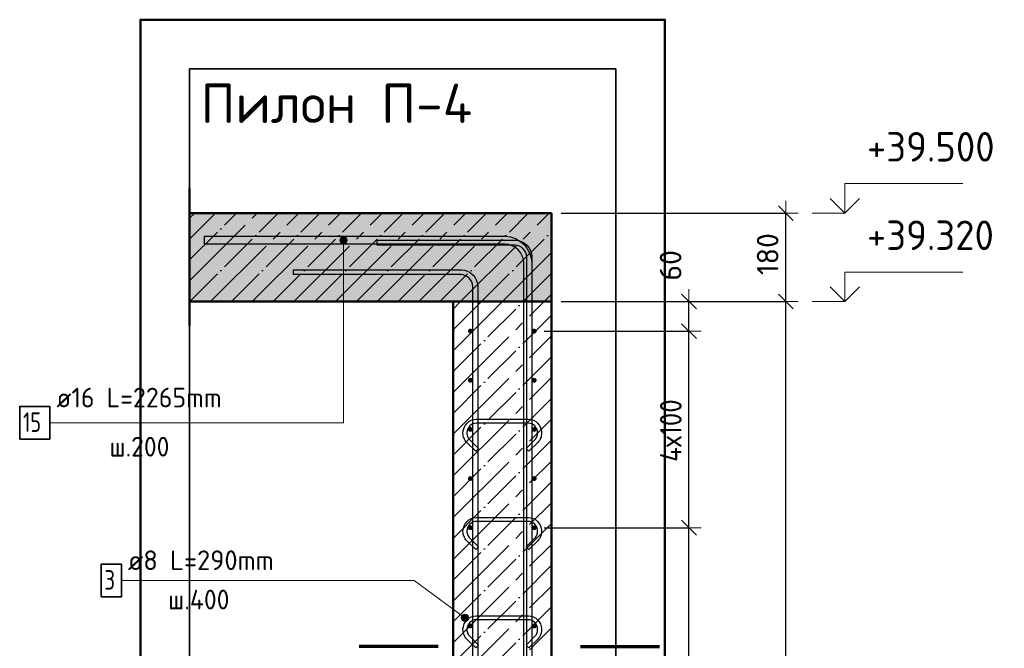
# Model space of a CAD drawing. Header units: millimetres. Extents: x -27380 to 48638, y 46540 to 72525.
# Tile 30 of 106: x -20975 to -18971, y 62765 to 64044. Entities that reach past the tile are written whole.
import ezdxf

# ---------------------------------------------------------------- set-up
doc = ezdxf.new("R2010")
doc.units = ezdxf.units.MM
doc.header["$PDMODE"] = 65
doc.linetypes.add('______11', pattern=[100, 80, -10, 0, -10])
doc.linetypes.add('______5', pattern=[220, 160, -20, 20, -20])
for name, color, linetype, lineweight in [('Standard', 7, 'Continuous', 25), ('Арм.стержн. вертикальными 1', 22, 'Continuous', 35), ('Арм.стержн.горизонт. 1', 180, 'Continuous', 35), ('Высотная отметки_ общее', 7, 'Continuous', 13), ('Размерная линия_ общее', 7, 'Continuous', 13)]:
    doc.layers.add(name, color=color, linetype=linetype, lineweight=lineweight)
doc.layers.add('Арм.стержн. вертикальными 2', color=7, linetype='Continuous', lineweight=35, true_color=0x006e00)
doc.layers.add('Арм.стержн.Стяжки', color=7, linetype='Continuous', lineweight=35, true_color=0x501e0f)
doc.styles.add('ISOCPEUR', font='ISOCPEUR')
doc.dimstyles.new('DIMSTYLE_3', dxfattribs={"dimtxt": 44, "dimasz": 50, "dimexe": 0, "dimexo": 0, "dimgap": 22, "dimtad": 2, "dimdec": 0, "dimrnd": 5, "dimzin": 12, "dimdsep": 46, "dimtxsty": 'ISOCPEUR', "dimblk1": 'ALL_ML_STRICH', "dimblk2": 'ALL_ML_STRICH', "dimsah": 1, "dimcen": 0, "dimclrd": 7, "dimclre": 256, "dimclrt": 7, "dimadec": 0, "dimazin": 0, "dimtfac": 1, "dimtdec": 0, "dimtix": 1, "dimtmove": 2, "dimatfit": 3, "dimfxl": 0, "dimtvp": 1.2, "dimtzin": 0, "dimlwd": 0, "dimlwe": -3, "dimarcsym": 0})
doc.dimstyles.new('DIMSTYLE_7', dxfattribs={"dimtxt": 44, "dimasz": 50, "dimexe": 0, "dimexo": 0, "dimgap": 22, "dimtad": 2, "dimdec": 0, "dimrnd": 5, "dimzin": 12, "dimdsep": 46, "dimtxsty": 'ISOCPEUR', "dimblk1": 'ALL_ML_STRICH', "dimblk2": 'ALL_ML_STRICH', "dimsah": 1, "dimcen": 0, "dimclrd": 7, "dimclre": 256, "dimclrt": 7, "dimadec": 0, "dimazin": 0, "dimtfac": 1, "dimtdec": 0, "dimtix": 1, "dimtmove": 2, "dimatfit": 3, "dimfxl": 0, "dimtzin": 0, "dimlwd": 0, "dimlwe": -3, "dimarcsym": 0})

# ---------------------------------------------------------------- blocks, each defined once
blk = doc.blocks.new('COMPLEX_ELEVATIONDIM_9')
at = {"layer": 'Высотная отметки_ общее', "color": 7, "linetype": 'Continuous', "lineweight": 13, "transparency": 33554687}
for p, q in [((-19295.7, 63650.7), (-19295.7, 63710.7)), ((-19295.7, 63710.7), (-19055.7, 63710.7)), ((-19295.7, 63650.7), (-19325.7, 63680.7)), ((-19295.7, 63650.7), (-19265.7, 63680.7)), ((-19295.7, 63650.7), (-19361.8, 63650.7)), ((-19295.7, 63650.7), (-19295.7, 63650.7)), ((-19295.7, 63650.7), (-19295.7, 63650.7)), ((-19295.7, 63650.7), (-19295.7, 63650.7)), ((-19295.7, 63650.7), (-19295.7, 63650.7)), ((-19295.7, 63470.7), (-19295.7, 63530.7)), ((-19295.7, 63530.7), (-19055.7, 63530.7)), ((-19295.7, 63470.7), (-19325.7, 63500.7)), ((-19295.7, 63470.7), (-19265.7, 63500.7)), ((-19295.7, 63470.7), (-19361.8, 63470.7)), ((-19295.7, 63470.7), (-19295.7, 63470.7)), ((-19295.7, 63470.7), (-19295.7, 63470.7)), ((-19295.7, 63470.7), (-19295.7, 63470.7)), ((-19295.7, 63470.7), (-19295.7, 63470.7))]:
    blk.add_line(p, q, dxfattribs=at)
at = {"layer": 'Высотная отметки_ общее', "color": 7, "linetype": 'Continuous', "lineweight": 13, "transparency": 33554687, "char_height": 60, "width": 298.477, "attachment_point": 7, "style": 'ISOCPEUR'}
for s, insert in [('\\W0.96;+39.500', (-19250.7, 63755.7)), ('\\W0.96;+39.320', (-19250.7, 63575.7))]:
    blk.add_mtext(s, dxfattribs=dict(at, insert=insert))
blk = doc.blocks.new('ALL_ML_STRICH')
at = {"color": 0, "linetype": 'ByBlock', "lineweight": -2}
for p, q in [((0, -0.5), (0, 0.5)), ((-1, 0), (0.5, 0)), ((-0.3, -0.3), (0.3, 0.3))]:
    blk.add_line(p, q, dxfattribs=at)
blk = doc.blocks.new('*D187')
at = {"layer": 'DEFPOINTS', "color": 7, "linetype": 'Continuous', "lineweight": 13, "transparency": 33554687}
for p in [(-19892.9, 63470.7), (-19845, 60350.7), (-19415.7, 60350.7)]:
    blk.add_point(p, dxfattribs=at)
at = {"layer": 'Размерная линия_ общее', "color": 253, "linetype": 'Continuous', "lineweight": -2, "true_color": 0xa0a0a0, "transparency": 33554687}
for p, q in [((-19872.9, 63470.7), (-19415.7, 63470.7)), ((-19825, 60350.7), (-19415.7, 60350.7))]:
    blk.add_line(p, q, dxfattribs=at)
at = {"layer": 'Размерная линия_ общее', "color": 7, "linetype": 'Continuous', "lineweight": -2, "transparency": 33554687}
blk.add_line((-19415.7, 60350.7), (-19415.7, 63470.7), dxfattribs=at)
at = {"layer": 'Размерная линия_ общее', "color": 7, "linetype": 'Continuous', "lineweight": 13, "transparency": 33554687, "xscale": 50, "yscale": 50, "zscale": 50}
for p, rotation in [((-19415.7, 63470.7), 90), ((-19415.7, 60350.7), 270)]:
    blk.add_blockref('ALL_ML_STRICH', p, dxfattribs=dict(at, rotation=rotation))
at = {"layer": 'Размерная линия_ общее', "color": 7, "linetype": 'Continuous', "lineweight": 13, "transparency": 33554687, "insert": (-19452.7, 61917.3), "char_height": 44, "width": 176, "attachment_point": 5, "rotation": 90, "style": 'ISOCPEUR'}
blk.add_mtext('\\A1;{3120}', dxfattribs=at)
blk = doc.blocks.new('*D188')
at = {"layer": 'DEFPOINTS', "color": 7, "linetype": 'Continuous', "lineweight": 13, "transparency": 33554687}
for p in [(-19892.9, 63650.7), (-19892.9, 63470.7), (-19415.7, 63470.7)]:
    blk.add_point(p, dxfattribs=at)
at = {"layer": 'Размерная линия_ общее', "color": 253, "linetype": 'Continuous', "lineweight": -2, "true_color": 0xa0a0a0, "transparency": 33554687}
for p, q in [((-19872.9, 63650.7), (-19415.7, 63650.7)), ((-19872.9, 63470.7), (-19415.7, 63470.7))]:
    blk.add_line(p, q, dxfattribs=at)
at = {"layer": 'Размерная линия_ общее', "color": 7, "linetype": 'Continuous', "lineweight": -2, "transparency": 33554687}
blk.add_line((-19415.7, 63470.7), (-19415.7, 63650.7), dxfattribs=at)
at = {"layer": 'Размерная линия_ общее', "color": 7, "linetype": 'Continuous', "lineweight": 13, "transparency": 33554687, "xscale": 50, "yscale": 50, "zscale": 50}
for p, rotation in [((-19415.7, 63650.7), 90), ((-19415.7, 63470.7), 270)]:
    blk.add_blockref('ALL_ML_STRICH', p, dxfattribs=dict(at, rotation=rotation))
at = {"layer": 'Размерная линия_ общее', "color": 7, "linetype": 'Continuous', "lineweight": 13, "transparency": 33554687, "insert": (-19452.7, 63567.3), "char_height": 44, "width": 132, "attachment_point": 5, "rotation": 90, "style": 'ISOCPEUR'}
blk.add_mtext('\\A1;{180}', dxfattribs=at)
blk = doc.blocks.new('*D191')
at = {"layer": 'DEFPOINTS', "color": 7, "linetype": 'Continuous', "lineweight": 13, "transparency": 33554687}
for p in [(-19927.9, 63010.7), (-19927.9, 60810.7), (-19612.9, 60810.7)]:
    blk.add_point(p, dxfattribs=at)
at = {"layer": 'Размерная линия_ общее', "color": 253, "linetype": 'Continuous', "lineweight": -2, "true_color": 0xa0a0a0, "transparency": 33554687}
for p, q in [((-19907.9, 63010.7), (-19612.9, 63010.7)), ((-19907.9, 60810.7), (-19612.9, 60810.7))]:
    blk.add_line(p, q, dxfattribs=at)
at = {"layer": 'Размерная линия_ общее', "color": 7, "linetype": 'Continuous', "lineweight": -2, "transparency": 33554687}
blk.add_line((-19612.9, 60810.7), (-19612.9, 63010.7), dxfattribs=at)
at = {"layer": 'Размерная линия_ общее', "color": 7, "linetype": 'Continuous', "lineweight": 13, "transparency": 33554687, "xscale": 50, "yscale": 50, "zscale": 50}
for p, rotation in [((-19612.9, 63010.7), 90), ((-19612.9, 60810.7), 270)]:
    blk.add_blockref('ALL_ML_STRICH', p, dxfattribs=dict(at, rotation=rotation))
at = {"layer": 'Размерная линия_ общее', "color": 7, "linetype": 'Continuous', "lineweight": 13, "transparency": 33554687, "insert": (-19671.9, 61766.7), "char_height": 44, "width": 2.2, "attachment_point": 1, "rotation": 90, "line_spacing_factor": 0.60241, "style": 'ISOCPEUR'}
blk.add_mtext('\\W0.91;11х200=2200', dxfattribs=at)
blk = doc.blocks.new('*D192')
at = {"layer": 'DEFPOINTS', "color": 7, "linetype": 'Continuous', "lineweight": 13, "transparency": 33554687}
for p in [(-19927.9, 63410.7), (-19927.9, 63010.7), (-19612.9, 63010.7)]:
    blk.add_point(p, dxfattribs=at)
at = {"layer": 'Размерная линия_ общее', "color": 253, "linetype": 'Continuous', "lineweight": -2, "true_color": 0xa0a0a0, "transparency": 33554687}
for p, q in [((-19907.9, 63410.7), (-19612.9, 63410.7)), ((-19907.9, 63010.7), (-19612.9, 63010.7))]:
    blk.add_line(p, q, dxfattribs=at)
at = {"layer": 'Размерная линия_ общее', "color": 7, "linetype": 'Continuous', "lineweight": -2, "transparency": 33554687}
blk.add_line((-19612.9, 63010.7), (-19612.9, 63410.7), dxfattribs=at)
at = {"layer": 'Размерная линия_ общее', "color": 7, "linetype": 'Continuous', "lineweight": 13, "transparency": 33554687, "xscale": 50, "yscale": 50, "zscale": 50}
for p, rotation in [((-19612.9, 63410.7), 90), ((-19612.9, 63010.7), 270)]:
    blk.add_blockref('ALL_ML_STRICH', p, dxfattribs=dict(at, rotation=rotation))
at = {"layer": 'Размерная линия_ общее', "color": 7, "linetype": 'Continuous', "lineweight": 13, "transparency": 33554687, "insert": (-19671.9, 63144.7), "char_height": 44, "width": 2.2, "attachment_point": 1, "rotation": 90, "line_spacing_factor": 0.60241, "style": 'ISOCPEUR'}
blk.add_mtext('\\W0.91;4х100', dxfattribs=at)
blk = doc.blocks.new('*D193')
at = {"layer": 'DEFPOINTS', "color": 7, "linetype": 'Continuous', "lineweight": 13, "transparency": 33554687}
for p in [(-19892.9, 63470.7), (-19927.9, 63410.7), (-19612.9, 63410.7)]:
    blk.add_point(p, dxfattribs=at)
at = {"layer": 'Размерная линия_ общее', "color": 253, "linetype": 'Continuous', "lineweight": -2, "true_color": 0xa0a0a0, "transparency": 33554687}
for p, q in [((-19872.9, 63470.7), (-19612.9, 63470.7)), ((-19907.9, 63410.7), (-19612.9, 63410.7))]:
    blk.add_line(p, q, dxfattribs=at)
at = {"layer": 'Размерная линия_ общее', "color": 7, "linetype": 'Continuous', "lineweight": -2, "transparency": 33554687}
blk.add_line((-19612.9, 63410.7), (-19612.9, 63470.7), dxfattribs=at)
at = {"layer": 'Размерная линия_ общее', "color": 7, "linetype": 'Continuous', "lineweight": 13, "transparency": 33554687, "xscale": 50, "yscale": 50, "zscale": 50}
for p, rotation in [((-19612.9, 63470.7), 90), ((-19612.9, 63410.7), 270)]:
    blk.add_blockref('ALL_ML_STRICH', p, dxfattribs=dict(at, rotation=rotation))
at = {"layer": 'Размерная линия_ общее', "color": 7, "linetype": 'Continuous', "lineweight": 13, "transparency": 33554687, "insert": (-19650.3, 63544.5), "char_height": 44, "width": 88, "attachment_point": 5, "rotation": 90, "style": 'ISOCPEUR'}
blk.add_mtext('\\A1;{60}', dxfattribs=at)

msp = doc.modelspace()

# ---------------------------------------------------------------- hatches: boundary and pattern name
at = {"linetype": 'Continuous', "lineweight": -3, "transparency": 33554687}
msp.add_hatch(color=7, dxfattribs=at).paths.add_polyline_path([(-19892.9, 63470.7), (-19892.9, 63650.7), (-20629.4, 63650.7), (-20629.4, 63470.7)])
at = {"layer": 'Арм.стержн. вертикальными 2', "linetype": 'Continuous', "lineweight": 13, "transparency": 33554687}
for points in [[(-20323.5, 63595.7), (-20308.5, 63595.7), (-20309.5, 63599.4)], [(-20323.5, 63595.7), (-20309.5, 63599.4), (-20322.4, 63599.4)], [(-20322.4, 63599.4), (-20309.5, 63599.4), (-20312.2, 63602.1)], [(-20322.4, 63599.4), (-20312.2, 63602.1), (-20319.7, 63602.1)], [(-20319.7, 63602.1), (-20312.2, 63602.1), (-20316, 63603.2)], [(-20322.4, 63591.9), (-20308.5, 63595.7), (-20323.5, 63595.7)], [(-20322.4, 63591.9), (-20309.5, 63591.9), (-20308.5, 63595.7)], [(-20319.7, 63589.2), (-20309.5, 63591.9), (-20322.4, 63591.9)], [(-20319.7, 63589.2), (-20312.2, 63589.2), (-20309.5, 63591.9)], [(-20312.2, 63589.2), (-20319.7, 63589.2), (-20316, 63588.2)]]:
    msp.add_hatch(color=7, dxfattribs=at).paths.add_polyline_path(points)
at = {"layer": 'Арм.стержн.горизонт. 1', "linetype": 'Continuous', "lineweight": 50, "transparency": 33554687}
for points in [[(-20052.9, 63410.7), (-20053.3, 63412.6), (-20054.4, 63414.2), (-20056, 63415.3), (-20057.9, 63415.7), (-20059.8, 63415.3), (-20061.4, 63414.2), (-20062.5, 63412.6), (-20062.9, 63410.7), (-20062.5, 63408.8), (-20061.4, 63407.1), (-20059.8, 63406.1), (-20057.9, 63405.7), (-20056, 63406.1), (-20054.4, 63407.1), (-20053.3, 63408.8)], [(-19922.9, 63410.7), (-19923.3, 63412.6), (-19924.4, 63414.2), (-19926, 63415.3), (-19927.9, 63415.7), (-19929.8, 63415.3), (-19931.4, 63414.2), (-19932.5, 63412.6), (-19932.9, 63410.7), (-19932.5, 63408.8), (-19931.4, 63407.1), (-19929.8, 63406.1), (-19927.9, 63405.7), (-19926, 63406.1), (-19924.4, 63407.1), (-19923.3, 63408.8)], [(-20052.9, 63310.7), (-20053.3, 63312.6), (-20054.4, 63314.2), (-20056, 63315.3), (-20057.9, 63315.7), (-20059.8, 63315.3), (-20061.4, 63314.2), (-20062.5, 63312.6), (-20062.9, 63310.7), (-20062.5, 63308.8), (-20061.4, 63307.1), (-20059.8, 63306.1), (-20057.9, 63305.7), (-20056, 63306.1), (-20054.4, 63307.1), (-20053.3, 63308.8)], [(-19922.9, 63310.7), (-19923.3, 63312.6), (-19924.4, 63314.2), (-19926, 63315.3), (-19927.9, 63315.7), (-19929.8, 63315.3), (-19931.4, 63314.2), (-19932.5, 63312.6), (-19932.9, 63310.7), (-19932.5, 63308.8), (-19931.4, 63307.1), (-19929.8, 63306.1), (-19927.9, 63305.7), (-19926, 63306.1), (-19924.4, 63307.1), (-19923.3, 63308.8)], [(-20052.9, 63210.7), (-20053.3, 63212.6), (-20054.4, 63214.2), (-20056, 63215.3), (-20057.9, 63215.7), (-20059.8, 63215.3), (-20061.4, 63214.2), (-20062.5, 63212.6), (-20062.9, 63210.7), (-20062.5, 63208.8), (-20061.4, 63207.1), (-20059.8, 63206.1), (-20057.9, 63205.7), (-20056, 63206.1), (-20054.4, 63207.1), (-20053.3, 63208.8)], [(-19922.9, 63210.7), (-19923.3, 63212.6), (-19924.4, 63214.2), (-19926, 63215.3), (-19927.9, 63215.7), (-19929.8, 63215.3), (-19931.4, 63214.2), (-19932.5, 63212.6), (-19932.9, 63210.7), (-19932.5, 63208.8), (-19931.4, 63207.1), (-19929.8, 63206.1), (-19927.9, 63205.7), (-19926, 63206.1), (-19924.4, 63207.1), (-19923.3, 63208.8)], [(-20052.9, 63110.7), (-20053.3, 63112.6), (-20054.4, 63114.2), (-20056, 63115.3), (-20057.9, 63115.7), (-20059.8, 63115.3), (-20061.4, 63114.2), (-20062.5, 63112.6), (-20062.9, 63110.7), (-20062.5, 63108.8), (-20061.4, 63107.1), (-20059.8, 63106.1), (-20057.9, 63105.7), (-20056, 63106.1), (-20054.4, 63107.1), (-20053.3, 63108.8)], [(-19922.9, 63110.7), (-19923.3, 63112.6), (-19924.4, 63114.2), (-19926, 63115.3), (-19927.9, 63115.7), (-19929.8, 63115.3), (-19931.4, 63114.2), (-19932.5, 63112.6), (-19932.9, 63110.7), (-19932.5, 63108.8), (-19931.4, 63107.1), (-19929.8, 63106.1), (-19927.9, 63105.7), (-19926, 63106.1), (-19924.4, 63107.1), (-19923.3, 63108.8)], [(-20052.9, 63010.7), (-20053.3, 63012.6), (-20054.4, 63014.2), (-20056, 63015.3), (-20057.9, 63015.7), (-20059.8, 63015.3), (-20061.4, 63014.2), (-20062.5, 63012.6), (-20062.9, 63010.7), (-20062.5, 63008.8), (-20061.4, 63007.1), (-20059.8, 63006.1), (-20057.9, 63005.7), (-20056, 63006.1), (-20054.4, 63007.1), (-20053.3, 63008.8)], [(-19922.9, 63010.7), (-19923.3, 63012.6), (-19924.4, 63014.2), (-19926, 63015.3), (-19927.9, 63015.7), (-19929.8, 63015.3), (-19931.4, 63014.2), (-19932.5, 63012.6), (-19932.9, 63010.7), (-19932.5, 63008.8), (-19931.4, 63007.1), (-19929.8, 63006.1), (-19927.9, 63005.7), (-19926, 63006.1), (-19924.4, 63007.1), (-19923.3, 63008.8)], [(-20052.9, 62810.7), (-20053.3, 62812.6), (-20054.4, 62814.2), (-20056, 62815.3), (-20057.9, 62815.7), (-20059.8, 62815.3), (-20061.4, 62814.2), (-20062.5, 62812.6), (-20062.9, 62810.7), (-20062.5, 62808.8), (-20061.4, 62807.1), (-20059.8, 62806.1), (-20057.9, 62805.7), (-20056, 62806.1), (-20054.4, 62807.1), (-20053.3, 62808.8)], [(-19922.9, 62810.7), (-19923.3, 62812.6), (-19924.4, 62814.2), (-19926, 62815.3), (-19927.9, 62815.7), (-19929.8, 62815.3), (-19931.4, 62814.2), (-19932.5, 62812.6), (-19932.9, 62810.7), (-19932.5, 62808.8), (-19931.4, 62807.1), (-19929.8, 62806.1), (-19927.9, 62805.7), (-19926, 62806.1), (-19924.4, 62807.1), (-19923.3, 62808.8)]]:
    msp.add_hatch(color=4, dxfattribs=at).paths.add_polyline_path(points)
at = {"layer": 'Арм.стержн.Стяжки', "linetype": 'Continuous', "lineweight": 13, "transparency": 33554687}
for points in [[(-20071.9, 62834.4), (-20075.7, 62824.5), (-20068.1, 62835)], [(-20068.1, 62835), (-20075.7, 62824.5), (-20073.3, 62821.5)], [(-20068.1, 62835), (-20073.3, 62821.5), (-20064.5, 62833.6)], [(-20076.3, 62828.3), (-20071.9, 62834.4), (-20075, 62832)], [(-20071.9, 62834.4), (-20076.3, 62828.3), (-20075.7, 62824.5)], [(-20064.5, 62833.6), (-20073.3, 62821.5), (-20069.7, 62820.1)], [(-20064.5, 62833.6), (-20069.7, 62820.1), (-20062.1, 62830.5)], [(-20062.1, 62830.5), (-20069.7, 62820.1), (-20065.9, 62820.7)], [(-20062.1, 62830.5), (-20065.9, 62820.7), (-20061.5, 62826.8)], [(-20061.5, 62826.8), (-20065.9, 62820.7), (-20062.8, 62823.1)]]:
    msp.add_hatch(color=7, dxfattribs=at).paths.add_polyline_path(points)

# ---------------------------------------------------------------- linework, layer by layer
at = {"color": 7, "linetype": 'Continuous', "lineweight": 50, "transparency": 33554687}
for p, q in [((-20629.4, 63420.7), (-20629.4, 63700.7)), ((-19892.9, 63650.7), (-20629.4, 63650.7)), ((-19892.9, 63470.7), (-19892.9, 63650.7)), ((-20629.4, 63470.7), (-20092.9, 63470.7)), ((-20092.9, 63470.7), (-19892.9, 63470.7))]:
    msp.add_line(p, q, dxfattribs=at)
at = {"color": 7, "linetype": '______11', "lineweight": -3, "transparency": 33554687}
for p, q in [((-20629.4, 63640.2), (-20618.9, 63650.7)), ((-20629.4, 63555.4), (-20534.1, 63650.7)), ((-20629.2, 63470.7), (-20449.2, 63650.7)), ((-20544.4, 63470.7), (-20364.4, 63650.7)), ((-20459.5, 63470.7), (-20279.5, 63650.7)), ((-20374.7, 63470.7), (-20194.7, 63650.7)), ((-20289.8, 63470.7), (-20109.8, 63650.7)), ((-20205, 63470.7), (-20025, 63650.7)), ((-20120.1, 63470.7), (-19940.1, 63650.7)), ((-20035.3, 63470.7), (-19892.9, 63613)), ((-19950.4, 63470.7), (-19892.9, 63528.2))]:
    msp.add_line(p, q, dxfattribs=at)
at = {"color": 7, "linetype": '______5', "lineweight": -3, "transparency": 33554687}
for p, q in [((-20629.4, 63597.8), (-20576.5, 63650.7)), ((-20629.4, 63513), (-20491.7, 63650.7)), ((-20586.8, 63470.7), (-20406.8, 63650.7)), ((-20502, 63470.7), (-20322, 63650.7)), ((-20417.1, 63470.7), (-20237.1, 63650.7)), ((-20332.2, 63470.7), (-20152.2, 63650.7)), ((-20247.4, 63470.7), (-20067.4, 63650.7)), ((-20162.5, 63470.7), (-19982.5, 63650.7)), ((-20077.7, 63470.7), (-19897.7, 63650.7)), ((-19992.8, 63470.7), (-19892.9, 63570.6)), ((-19908, 63470.7), (-19892.9, 63485.8))]:
    msp.add_line(p, q, dxfattribs=at)
at = {"layer": 'Standard', "color": 52, "linetype": 'Continuous', "lineweight": -3, "transparency": 33554687}
for p, q in [((-20629.4, 63944.3), (-19762, 63944.3)), ((-20629.4, 60306.1), (-20629.4, 63944.3)), ((-20629.4, 63944.3), (-20629.4, 60306.1)), ((-19762, 63944.3), (-20629.4, 63944.3)), ((-19762, 63944.3), (-19762, 60306.1)), ((-19762, 60306.1), (-19762, 63944.3))]:
    msp.add_line(p, q, dxfattribs=at)
at = {"layer": 'Standard', "color": 7, "linetype": 'Continuous', "lineweight": 70, "transparency": 33554687}
for p, q in [((-20123.4, 62768.8), (-20284.2, 62768.8)), ((-19833.4, 62768.8), (-19672.6, 62768.8))]:
    msp.add_line(p, q, dxfattribs=at)
at = {"layer": 'Standard', "color": 7, "linetype": 'Continuous', "lineweight": 50, "transparency": 33554687}
msp.add_lwpolyline([(-20729.4, 60206.1), (-19662, 60206.1), (-19662, 64044.3), (-20729.4, 64044.3), (-20729.4, 60206.1)], dxfattribs=at)
at = {"layer": 'Арм.стержн. вертикальными 1', "color": 4, "linetype": 'Continuous', "lineweight": 25, "transparency": 33554687}
for points in [[(-19942.9, 60350.7), (-19942.9, 63561.6), (-19943.5, 63566.2), (-19945, 63570.7), (-19947.4, 63574.9), (-19950.2, 63578.3), (-19953.6, 63581.2), (-19957.8, 63583.5), (-19962.4, 63585), (-19966.9, 63585.7), (-20247.9, 63585.7), (-20247.9, 63595.7), (-19966.2, 63595.7), (-19960.1, 63594.8), (-19953.8, 63592.7), (-19947.9, 63589.5), (-19943.1, 63585.4), (-19939.1, 63580.6), (-19935.8, 63574.8), (-19933.7, 63568.4), (-19932.9, 63562.3), (-19932.9, 60350.7), (-19942.9, 60350.7)], [(-19942.9, 60350.7), (-19942.9, 63561.6), (-19943.5, 63566.2), (-19945, 63570.7), (-19947.4, 63574.9), (-19950.2, 63578.3), (-19953.6, 63581.2), (-19957.8, 63583.5), (-19962.4, 63585), (-19966.9, 63585.7), (-20247.9, 63585.7), (-20247.9, 63595.7), (-19966.2, 63595.7), (-19960.1, 63594.8), (-19953.8, 63592.7), (-19947.9, 63589.5), (-19943.1, 63585.4), (-19939.1, 63580.6), (-19935.8, 63574.8), (-19933.7, 63568.4), (-19932.9, 63562.3), (-19932.9, 60350.7), (-19942.9, 60350.7)], [(-19942.9, 60350.7), (-19942.9, 63561.6), (-19943.5, 63566.2), (-19945, 63570.7), (-19947.4, 63574.9), (-19950.2, 63578.3), (-19953.6, 63581.2), (-19957.8, 63583.5), (-19962.4, 63585), (-19966.9, 63585.7), (-20247.9, 63585.7), (-20247.9, 63595.7), (-19966.2, 63595.7), (-19960.1, 63594.8), (-19953.8, 63592.7), (-19947.9, 63589.5), (-19943.1, 63585.4), (-19939.1, 63580.6), (-19935.8, 63574.8), (-19933.7, 63568.4), (-19932.9, 63562.3), (-19932.9, 60350.7), (-19942.9, 60350.7)], [(-20052.9, 60350.7), (-20052.9, 63501.6), (-20053.5, 63506.2), (-20055, 63510.7), (-20057.4, 63514.9), (-20060.2, 63518.3), (-20063.6, 63521.2), (-20067.8, 63523.5), (-20072.4, 63525), (-20076.9, 63525.7), (-20417.9, 63525.7), (-20417.9, 63535.7), (-20076.2, 63535.7), (-20070.1, 63534.8), (-20063.8, 63532.7), (-20057.9, 63529.5), (-20053.1, 63525.4), (-20049.1, 63520.6), (-20045.8, 63514.8), (-20043.7, 63508.4), (-20042.9, 63502.3), (-20042.9, 60350.7), (-20052.9, 60350.7)], [(-20052.9, 60350.7), (-20052.9, 63501.6), (-20053.5, 63506.2), (-20055, 63510.7), (-20057.4, 63514.9), (-20060.2, 63518.3), (-20063.6, 63521.2), (-20067.8, 63523.5), (-20072.4, 63525), (-20076.9, 63525.7), (-20417.9, 63525.7), (-20417.9, 63535.7), (-20076.2, 63535.7), (-20070.1, 63534.8), (-20063.8, 63532.7), (-20057.9, 63529.5), (-20053.1, 63525.4), (-20049.1, 63520.6), (-20045.8, 63514.8), (-20043.7, 63508.4), (-20042.9, 63502.3), (-20042.9, 60350.7), (-20052.9, 60350.7)], [(-20052.9, 60350.7), (-20052.9, 63501.6), (-20053.5, 63506.2), (-20055, 63510.7), (-20057.4, 63514.9), (-20060.2, 63518.3), (-20063.6, 63521.2), (-20067.8, 63523.5), (-20072.4, 63525), (-20076.9, 63525.7), (-20417.9, 63525.7), (-20417.9, 63535.7), (-20076.2, 63535.7), (-20070.1, 63534.8), (-20063.8, 63532.7), (-20057.9, 63529.5), (-20053.1, 63525.4), (-20049.1, 63520.6), (-20045.8, 63514.8), (-20043.7, 63508.4), (-20042.9, 63502.3), (-20042.9, 60350.7), (-20052.9, 60350.7)]]:
    msp.add_lwpolyline(points, dxfattribs=at)
at = {"layer": 'Арм.стержн. вертикальными 2', "color": 7, "linetype": 'Continuous', "lineweight": 13, "transparency": 33554687}
for p, q in [((-20316, 63603.2), (-20316, 63603.2)), ((-20323.5, 63595.7), (-20323.5, 63595.7)), ((-20316, 63224.2), (-20316, 63595.7)), ((-20316, 63588.2), (-20316, 63588.2)), ((-20308.5, 63595.7), (-20308.5, 63595.7)), ((-20914, 63224.2), (-20316, 63224.2))]:
    msp.add_line(p, q, dxfattribs=at)
at = {"layer": 'Арм.стержн. вертикальными 2', "color": 7, "linetype": 'Continuous', "lineweight": 25, "transparency": 33554687}
msp.add_lwpolyline([(-20598.9, 63603.7), (-19986.3, 63603.7), (-19976.5, 63602.3), (-19966.3, 63599), (-19957, 63593.7), (-19949.3, 63587.3), (-19942.8, 63579.6), (-19937.6, 63570.2), (-19934.3, 63560.1), (-19932.9, 63550.3), (-19932.9, 61973.7), (-19948.9, 61973.7), (-19948.9, 63549.2), (-19949.9, 63556.4), (-19952.3, 63563.8), (-19956.1, 63570.5), (-19960.6, 63575.9), (-19966.1, 63580.5), (-19972.8, 63584.3), (-19980.1, 63586.7), (-19987.4, 63587.7), (-20598.9, 63587.7), (-20598.9, 63603.7)], dxfattribs=at)
msp.add_lwpolyline([(-20598.9, 63603.7), (-19986.3, 63603.7), (-19976.5, 63602.3), (-19966.3, 63599), (-19957, 63593.7), (-19949.3, 63587.3), (-19942.8, 63579.6), (-19937.6, 63570.2), (-19934.3, 63560.1), (-19932.9, 63550.3), (-19932.9, 61973.7), (-19948.9, 61973.7), (-19948.9, 63549.2), (-19949.9, 63556.4), (-19952.3, 63563.8), (-19956.1, 63570.5), (-19960.6, 63575.9), (-19966.1, 63580.5), (-19972.8, 63584.3), (-19980.1, 63586.7), (-19987.4, 63587.7), (-20598.9, 63587.7), (-20598.9, 63603.7)], dxfattribs=at)
msp.add_lwpolyline([(-20598.9, 63603.7), (-19986.3, 63603.7), (-19976.5, 63602.3), (-19966.3, 63599), (-19957, 63593.7), (-19949.3, 63587.3), (-19942.8, 63579.6), (-19937.6, 63570.2), (-19934.3, 63560.1), (-19932.9, 63550.3), (-19932.9, 61973.7), (-19948.9, 61973.7), (-19948.9, 63549.2), (-19949.9, 63556.4), (-19952.3, 63563.8), (-19956.1, 63570.5), (-19960.6, 63575.9), (-19966.1, 63580.5), (-19972.8, 63584.3), (-19980.1, 63586.7), (-19987.4, 63587.7), (-20598.9, 63587.7), (-20598.9, 63603.7)], dxfattribs=at)
at = {"layer": 'Арм.стержн. вертикальными 2', "color": 7, "linetype": 'Continuous', "lineweight": 35, "transparency": 33554687}
msp.add_lwpolyline([(-20975.3, 63190.9), (-20914, 63190.9), (-20914, 63257.5), (-20975.3, 63257.5), (-20975.3, 63190.9)], dxfattribs=at)
at = {"layer": 'Арм.стержн. вертикальными 2', "color": 7, "linetype": 'Continuous', "lineweight": 13, "transparency": 33554687}
msp.add_circle((-20316, 63595.7), 7.5, dxfattribs=at)
at = {"layer": 'Арм.стержн.горизонт. 1', "color": 52, "linetype": 'Continuous', "lineweight": 50, "transparency": 33554687}
for p, q in [((-20092.9, 63470.7), (-20092.9, 63470.7)), ((-19892.9, 63470.7), (-19892.9, 63470.7))]:
    msp.add_line(p, q, dxfattribs=at)
at = {"layer": 'Арм.стержн.Стяжки', "color": 7, "linetype": 'Continuous', "lineweight": 13, "transparency": 33554687}
for p, q in [((-20768.3, 62903.1), (-20172.3, 62903.1)), ((-20172.3, 62903.1), (-20068.9, 62827.5)), ((-20075, 62832), (-20075, 62832)), ((-20073.3, 62821.5), (-20073.3, 62821.5)), ((-20064.5, 62833.6), (-20064.5, 62833.6)), ((-20062.8, 62823.1), (-20062.8, 62823.1))]:
    msp.add_line(p, q, dxfattribs=at)
at = {"layer": 'Арм.стержн.Стяжки', "color": 40, "linetype": 'Continuous', "lineweight": 25, "transparency": 33554687}
for points in [[(-20047.1, 63166.1), (-20065.2, 63184.2), (-20066.8, 63186.1), (-20068.4, 63188.2), (-20069.7, 63190.5), (-20070.8, 63192.8), (-20071.6, 63195.2), (-20072.3, 63197.8), (-20072.7, 63200.4), (-20072.9, 63202.9), (-20072.9, 63204.9), (-20072.2, 63209.7), (-20070.5, 63214.8), (-20067.9, 63219.5), (-20064.7, 63223.3), (-20060.9, 63226.6), (-20056.2, 63229.2), (-20051.1, 63230.9), (-20046.2, 63231.5), (-19939.6, 63231.5), (-19934.7, 63230.9), (-19929.6, 63229.2), (-19924.9, 63226.6), (-19921.1, 63223.3), (-19917.9, 63219.5), (-19915.3, 63214.8), (-19913.6, 63209.7), (-19912.9, 63204.9), (-19912.9, 63202.9), (-19913.1, 63200.4), (-19913.5, 63197.8), (-19914.1, 63195.2), (-19915, 63192.8), (-19916.1, 63190.5), (-19917.4, 63188.2), (-19919, 63186.1), (-19920.6, 63184.2), (-19938.7, 63166.1), (-19944.3, 63171.8), (-19926.5, 63189.7), (-19925.2, 63191.1), (-19924.2, 63192.6), (-19923.2, 63194.2), (-19922.4, 63195.9), (-19921.8, 63197.6), (-19921.3, 63199.4), (-19921, 63201.3), (-19920.9, 63203.2), (-19920.9, 63204.3), (-19921.4, 63207.9), (-19922.6, 63211.6), (-19924.5, 63214.9), (-19926.8, 63217.7), (-19929.5, 63219.9), (-19932.9, 63221.8), (-19936.5, 63223), (-19940.1, 63223.5), (-20045.7, 63223.5), (-20049.3, 63223), (-20052.9, 63221.8), (-20056.3, 63219.9), (-20059, 63217.7), (-20061.3, 63214.9), (-20063.2, 63211.6), (-20064.4, 63207.9), (-20064.9, 63204.3), (-20064.9, 63203.2), (-20064.8, 63201.3), (-20064.5, 63199.4), (-20064, 63197.6), (-20063.4, 63195.9), (-20062.6, 63194.2), (-20061.6, 63192.6), (-20060.5, 63191.1), (-20059.3, 63189.7), (-20041.4, 63171.8), (-20047.1, 63166.1)], [(-20047.1, 62966.1), (-20065.2, 62984.2), (-20066.8, 62986.1), (-20068.4, 62988.2), (-20069.7, 62990.5), (-20070.8, 62992.8), (-20071.6, 62995.2), (-20072.3, 62997.8), (-20072.7, 63000.4), (-20072.9, 63002.9), (-20072.9, 63004.9), (-20072.2, 63009.7), (-20070.5, 63014.8), (-20067.9, 63019.5), (-20064.7, 63023.3), (-20060.9, 63026.6), (-20056.2, 63029.2), (-20051.1, 63030.9), (-20046.2, 63031.5), (-19939.6, 63031.5), (-19934.7, 63030.9), (-19929.6, 63029.2), (-19924.9, 63026.6), (-19921.1, 63023.3), (-19917.9, 63019.5), (-19915.3, 63014.8), (-19913.6, 63009.7), (-19912.9, 63004.9), (-19912.9, 63002.9), (-19913.1, 63000.4), (-19913.5, 62997.8), (-19914.1, 62995.2), (-19915, 62992.8), (-19916.1, 62990.5), (-19917.4, 62988.2), (-19919, 62986.1), (-19920.6, 62984.2), (-19938.7, 62966.1), (-19944.3, 62971.8), (-19926.5, 62989.7), (-19925.2, 62991.1), (-19924.2, 62992.6), (-19923.2, 62994.2), (-19922.4, 62995.9), (-19921.8, 62997.6), (-19921.3, 62999.4), (-19921, 63001.3), (-19920.9, 63003.2), (-19920.9, 63004.3), (-19921.4, 63007.9), (-19922.6, 63011.6), (-19924.5, 63014.9), (-19926.8, 63017.7), (-19929.5, 63019.9), (-19932.9, 63021.8), (-19936.5, 63023), (-19940.1, 63023.5), (-20045.7, 63023.5), (-20049.3, 63023), (-20052.9, 63021.8), (-20056.3, 63019.9), (-20059, 63017.7), (-20061.3, 63014.9), (-20063.2, 63011.6), (-20064.4, 63007.9), (-20064.9, 63004.3), (-20064.9, 63003.2), (-20064.8, 63001.3), (-20064.5, 62999.4), (-20064, 62997.6), (-20063.4, 62995.9), (-20062.6, 62994.2), (-20061.6, 62992.6), (-20060.5, 62991.1), (-20059.3, 62989.7), (-20041.4, 62971.8), (-20047.1, 62966.1)], [(-20047.1, 62966.1), (-20065.2, 62984.2), (-20066.8, 62986.1), (-20068.4, 62988.2), (-20069.7, 62990.5), (-20070.8, 62992.8), (-20071.6, 62995.2), (-20072.3, 62997.8), (-20072.7, 63000.4), (-20072.9, 63002.9), (-20072.9, 63004.9), (-20072.2, 63009.7), (-20070.5, 63014.8), (-20067.9, 63019.5), (-20064.7, 63023.3), (-20060.9, 63026.6), (-20056.2, 63029.2), (-20051.1, 63030.9), (-20046.2, 63031.5), (-19939.6, 63031.5), (-19934.7, 63030.9), (-19929.6, 63029.2), (-19924.9, 63026.6), (-19921.1, 63023.3), (-19917.9, 63019.5), (-19915.3, 63014.8), (-19913.6, 63009.7), (-19912.9, 63004.9), (-19912.9, 63002.9), (-19913.1, 63000.4), (-19913.5, 62997.8), (-19914.1, 62995.2), (-19915, 62992.8), (-19916.1, 62990.5), (-19917.4, 62988.2), (-19919, 62986.1), (-19920.6, 62984.2), (-19938.7, 62966.1), (-19944.3, 62971.8), (-19926.5, 62989.7), (-19925.2, 62991.1), (-19924.2, 62992.6), (-19923.2, 62994.2), (-19922.4, 62995.9), (-19921.8, 62997.6), (-19921.3, 62999.4), (-19921, 63001.3), (-19920.9, 63003.2), (-19920.9, 63004.3), (-19921.4, 63007.9), (-19922.6, 63011.6), (-19924.5, 63014.9), (-19926.8, 63017.7), (-19929.5, 63019.9), (-19932.9, 63021.8), (-19936.5, 63023), (-19940.1, 63023.5), (-20045.7, 63023.5), (-20049.3, 63023), (-20052.9, 63021.8), (-20056.3, 63019.9), (-20059, 63017.7), (-20061.3, 63014.9), (-20063.2, 63011.6), (-20064.4, 63007.9), (-20064.9, 63004.3), (-20064.9, 63003.2), (-20064.8, 63001.3), (-20064.5, 62999.4), (-20064, 62997.6), (-20063.4, 62995.9), (-20062.6, 62994.2), (-20061.6, 62992.6), (-20060.5, 62991.1), (-20059.3, 62989.7), (-20041.4, 62971.8), (-20047.1, 62966.1)], [(-20047.1, 62766.1), (-20065.2, 62784.2), (-20066.8, 62786.1), (-20068.4, 62788.2), (-20069.7, 62790.5), (-20070.8, 62792.8), (-20071.6, 62795.2), (-20072.3, 62797.8), (-20072.7, 62800.4), (-20072.9, 62802.9), (-20072.9, 62804.9), (-20072.2, 62809.7), (-20070.5, 62814.8), (-20067.9, 62819.5), (-20064.7, 62823.3), (-20060.9, 62826.6), (-20056.2, 62829.2), (-20051.1, 62830.9), (-20046.2, 62831.5), (-19939.6, 62831.5), (-19934.7, 62830.9), (-19929.6, 62829.2), (-19924.9, 62826.6), (-19921.1, 62823.3), (-19917.9, 62819.5), (-19915.3, 62814.8), (-19913.6, 62809.7), (-19912.9, 62804.9), (-19912.9, 62802.9), (-19913.1, 62800.4), (-19913.5, 62797.8), (-19914.1, 62795.2), (-19915, 62792.8), (-19916.1, 62790.5), (-19917.4, 62788.2), (-19919, 62786.1), (-19920.6, 62784.2), (-19938.7, 62766.1), (-19944.3, 62771.8), (-19926.5, 62789.7), (-19925.2, 62791.1), (-19924.2, 62792.6), (-19923.2, 62794.2), (-19922.4, 62795.9), (-19921.8, 62797.6), (-19921.3, 62799.4), (-19921, 62801.3), (-19920.9, 62803.2), (-19920.9, 62804.3), (-19921.4, 62807.9), (-19922.6, 62811.6), (-19924.5, 62814.9), (-19926.8, 62817.7), (-19929.5, 62819.9), (-19932.9, 62821.8), (-19936.5, 62823), (-19940.1, 62823.5), (-20045.7, 62823.5), (-20049.3, 62823), (-20052.9, 62821.8), (-20056.3, 62819.9), (-20059, 62817.7), (-20061.3, 62814.9), (-20063.2, 62811.6), (-20064.4, 62807.9), (-20064.9, 62804.3), (-20064.9, 62803.2), (-20064.8, 62801.3), (-20064.5, 62799.4), (-20064, 62797.6), (-20063.4, 62795.9), (-20062.6, 62794.2), (-20061.6, 62792.6), (-20060.5, 62791.1), (-20059.3, 62789.7), (-20041.4, 62771.8), (-20047.1, 62766.1)]]:
    msp.add_lwpolyline(points, dxfattribs=at)
at = {"layer": 'Арм.стержн.Стяжки', "color": 7, "linetype": 'Continuous', "lineweight": 35, "transparency": 33554687}
msp.add_lwpolyline([(-20809.7, 62869.8), (-20768.3, 62869.8), (-20768.3, 62936.5), (-20809.7, 62936.5), (-20809.7, 62869.8)], dxfattribs=at)
at = {"layer": 'Арм.стержн.Стяжки', "color": 7, "linetype": 'Continuous', "lineweight": 13, "transparency": 33554687}
msp.add_circle((-20068.9, 62827.5), 7.5, dxfattribs=at)
at = {"layer": 'Размерная линия_ общее', "color": 7, "linetype": '______11', "lineweight": -3, "transparency": 33554687}
for p, q in [((-20092.9, 63328.2), (-19950.4, 63470.7)), ((-20092.9, 63413), (-20035.3, 63470.7)), ((-20092.9, 63243.3), (-19892.9, 63443.3)), ((-20092.9, 63158.5), (-19892.9, 63358.5)), ((-20092.9, 63073.6), (-19892.9, 63273.6)), ((-20092.9, 62988.8), (-19892.9, 63188.8)), ((-20092.9, 62903.9), (-19892.9, 63103.9)), ((-20092.9, 62819.1), (-19892.9, 63019.1)), ((-20092.9, 62734.2), (-19892.9, 62934.2)), ((-20092.9, 62649.4), (-19892.9, 62849.4))]:
    msp.add_line(p, q, dxfattribs=at)
at = {"layer": 'Размерная линия_ общее', "color": 7, "linetype": '______5', "lineweight": -3, "transparency": 33554687}
for p, q in [((-20092.9, 63285.8), (-19908, 63470.7)), ((-20092.9, 63370.6), (-19992.8, 63470.7)), ((-20092.9, 63455.5), (-20077.7, 63470.7)), ((-20092.9, 63200.9), (-19892.9, 63400.9)), ((-20092.9, 63116), (-19892.9, 63316)), ((-20092.9, 63031.2), (-19892.9, 63231.2)), ((-20092.9, 62946.3), (-19892.9, 63146.3)), ((-20092.9, 62861.5), (-19892.9, 63061.5)), ((-20092.9, 62776.6), (-19892.9, 62976.6)), ((-20092.9, 62691.8), (-19892.9, 62891.8)), ((-20092.9, 62606.9), (-19892.9, 62806.9))]:
    msp.add_line(p, q, dxfattribs=at)
at = {"layer": 'Размерная линия_ общее', "color": 7, "linetype": 'Continuous', "lineweight": 50, "transparency": 33554687}
for p, q in [((-19892.9, 63470.7), (-20092.9, 63470.7)), ((-20092.9, 63470.7), (-20092.9, 60350.7)), ((-19892.9, 60350.7), (-19892.9, 63470.7))]:
    msp.add_line(p, q, dxfattribs=at)

# ---------------------------------------------------------------- block references
at = {"layer": 'Высотная отметки_ общее', "color": 7, "linetype": 'Continuous', "lineweight": 13, "transparency": 33554687}
msp.add_blockref('COMPLEX_ELEVATIONDIM_9', (0, 0), dxfattribs=at)

# ---------------------------------------------------------------- texts
at = {"layer": 'Арм.стержн. вертикальными 2', "color": 7, "linetype": 'Continuous', "lineweight": 25, "transparency": 33554687, "char_height": 40, "attachment_point": 7, "style": 'ISOCPEUR'}
for s, insert, width in [('\\W0.96;ø16 L=2265mm ', (-20900.6, 63255.5), 391.004), ('\\W0.75;15', (-20968.6, 63205.5), 62.971), ('\\W0.95;ш.200 ', (-20792.6, 63155.5), 174.933)]:
    msp.add_mtext(s, dxfattribs=dict(at, insert=insert, width=width))
at = {"layer": 'Арм.стержн.горизонт. 1', "color": 7, "linetype": 'Continuous', "lineweight": 13, "transparency": 33554687, "insert": (-20607, 63874.1), "char_height": 80, "width": 558.806, "attachment_point": 4, "style": 'ISOCPEUR'}
msp.add_mtext('\\A1;{\\fISOCPEUR|i0|b0;\\H80.000000;\\W1.000000;\\C7;Пилон П-4}\\P', dxfattribs=at)
at = {"layer": 'Арм.стержн.Стяжки', "color": 7, "linetype": 'Continuous', "lineweight": 25, "transparency": 33554687, "char_height": 40, "attachment_point": 7, "style": 'ISOCPEUR'}
for s, insert, width in [('\\W0.98;ø8 L=290mm ', (-20755, 62924.5), 343.369), ('\\W0.78;3', (-20803, 62884.5), 43.521), ('\\W0.95;ш.400 ', (-20673, 62844.5), 178.965)]:
    msp.add_mtext(s, dxfattribs=dict(at, insert=insert, width=width))

# ---------------------------------------------------------------- dimensions: what is measured, and where the dimension line sits
at = {"layer": 'Размерная линия_ общее', "color": 7, "linetype": 'Continuous', "lineweight": 13, "transparency": 33554687}
for base, p1, p2, dimstyle, picture, middle in [((-19415.7, 63650.7), (-19872.9, 63470.7), (-19872.9, 63650.7), 'DIMSTYLE_7', '*D188', (-19452.7, 63567.3)), ((-19612.9, 63470.7), (-19907.9, 63410.7), (-19872.9, 63470.7), 'DIMSTYLE_3', '*D193', (-19650.3, 63544.5)), ((-19415.7, 63470.7), (-19825, 60350.7), (-19872.9, 63470.7), 'DIMSTYLE_7', '*D187', (-19452.7, 61917.3))]:
    dim = msp.add_linear_dim(base=base, p1=p1, p2=p2, angle=90, dimstyle=dimstyle, override={"dimpost": '<>', "dimclrd": 7, "dimclre": 253, "dimclrt": 7, "dimlwd": 0, "dimlwe": 65533}, dxfattribs=at)
    dim.commit()
    dim.dimension.update_dxf_attribs({"geometry": picture, "text_midpoint": middle, "dimtype": 160})
for base, p1, p2, text, picture, middle in [((-19612.9, 63410.7), (-19907.9, 63010.7), (-19907.9, 63410.7), '\\W0.91;4х100', '*D192', (-19634.9, 63210.7)), ((-19612.9, 63010.7), (-19907.9, 60810.7), (-19907.9, 63010.7), '\\W0.91;11х200=2200', '*D191', (-19634.9, 61910.7))]:
    dim = msp.add_linear_dim(base=base, p1=p1, p2=p2, angle=90, text=text, dimstyle='DIMSTYLE_7', override={"dimpost": '<>', "dimclrd": 7, "dimclre": 253, "dimclrt": 7, "dimlwd": 0, "dimlwe": 65533}, dxfattribs=at)
    dim.commit()
    dim.dimension.update_dxf_attribs({"geometry": picture, "text_midpoint": middle, "dimtype": 160})

doc.saveas('drawing.dxf')
